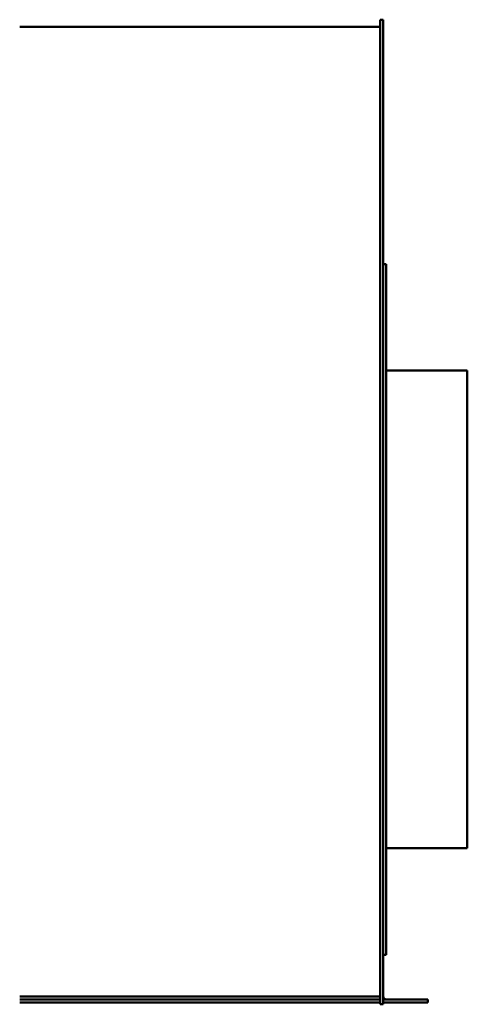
# Model space of a CAD drawing. Header units: millimetres. Extents: x 1399 to 2101, y 910 to 1565.
# Tile 5 of 5: x 1803 to 2101, y 910 to 1565. Entities that reach past the tile are written whole.
import ezdxf

# ---------------------------------------------------------------- set-up
doc = ezdxf.new("R2010")
doc.units = ezdxf.units.MM
doc.header["$LTSCALE"] = 8.333333
doc.layers.add('Widoczne (ISO)', color=7, linetype='Continuous', lineweight=50)

msp = doc.modelspace()

# ---------------------------------------------------------------- linework, layer by layer
at = {"layer": 'Widoczne (ISO)'}
for p, q in [((2043.37, 1560.61), (1803.37, 1560.61)), ((2045.37, 1565.35), (2043.37, 1565.35)), ((2043.37, 1211.11), (2043.37, 1565.35)), ((2045.37, 1565.35), (2045.37, 1211.11)), ((2045.37, 1402.65), (2047.37, 1402.65)), ((2047.37, 942.65), (2047.37, 1402.65)), ((2047.37, 1331.65), (2101.37, 1331.65)), ((2101.37, 1013.65), (2101.37, 1331.65)), ((2043.37, 909.65), (2043.37, 1211.11)), ((2045.37, 1211.11), (2045.37, 909.65)), ((2047.37, 1013.65), (2101.37, 1013.65)), ((2045.37, 942.65), (2047.37, 942.65)), ((2043.37, 914.92), (1803.37, 914.92)), ((2043.37, 914.91), (1803.37, 914.91)), ((2043.37, 912.91), (1803.37, 912.91)), ((2075.11, 912.91), (2045.37, 912.91)), ((2075.11, 912.91), (2075.11, 910.91)), ((2043.37, 910.91), (1803.37, 910.91)), ((2045.37, 909.65), (2043.37, 909.65)), ((2043.37, 909.65), (2043.37, 909.65)), ((2045.37, 909.65), (2043.37, 909.65)), ((2045.37, 910.91), (2075.11, 910.91)), ((2045.37, 909.65), (2045.37, 909.65))]:
    msp.add_line(p, q, dxfattribs=at)
msp.add_arc((2047.37, 914.91), 2, 180, 270, dxfattribs=at)

doc.saveas('drawing.dxf')
